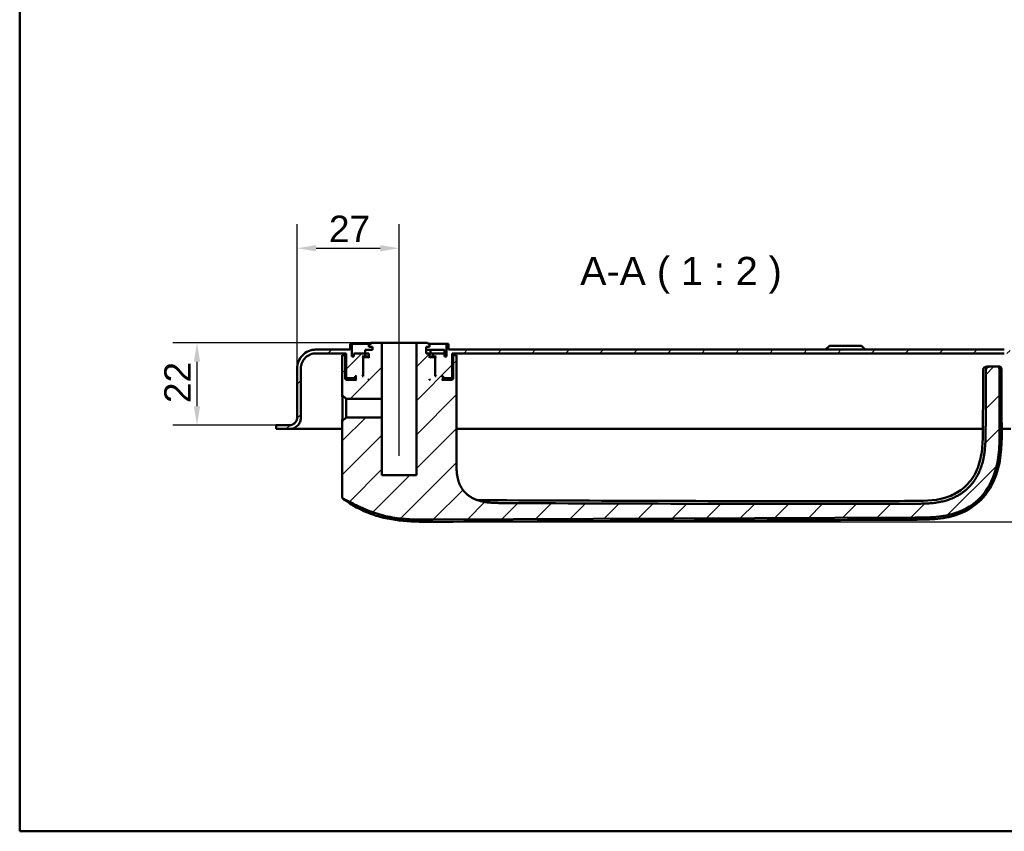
# Model space of a CAD drawing. Header units: millimetres. Extents: x 20 to 833, y 20 to 574.
# Tile 1 of 16: x 20 to 280, y 20 to 235. Entities that reach past the tile are written whole.
import ezdxf

# ---------------------------------------------------------------- set-up
doc = ezdxf.new("R2010")
doc.units = ezdxf.units.MM
doc.header["$LTSCALE"] = 2
for name, color, linetype, lineweight in [('Bemaßungen(DIN)', 7, 'Continuous', 25), ('Mittellinie(DIN)', 7, 'Continuous', 25), ('Sichtbare Kanten(DIN)', 7, 'Continuous', 50), ('Skizziergeometrie(DIN)', 7, 'Continuous', 50), ('Symbole(DIN)', 7, 'Continuous', 25)]:
    doc.layers.add(name, color=color, linetype=linetype, lineweight=lineweight)
doc.layers.add('Schraffur', color=179, linetype='Continuous', lineweight=9, true_color=0x1e1e47)
doc.styles.add('Aktuell-DINGroßer Text', font='arial.ttf')
doc.styles.add('STANDARD-DIN~0', font='arial.ttf')
doc.dimstyles.new('CAD-LAN', dxfattribs={"dimscale": 2, "dimtxt": 3.5, "dimasz": 2.5, "dimexe": 3.175, "dimexo": 0, "dimgap": 0.8, "dimtad": 1, "dimrnd": 1e-08, "dimtxsty": 'STANDARD-DIN~0', "dimcen": 0.09, "dimdle": 10, "dimclrd": 250, "dimclre": 250, "dimclrt": 250, "dimadec": 0, "dimazin": 2, "dimtfac": 1, "dimtmove": 0, "dimatfit": 3, "dimfxl": 1, "dimtolj": 1, "dimtzin": 0, "dimlwd": 25, "dimlwe": 25, "dimarcsym": 0})

# ---------------------------------------------------------------- blocks, each defined once
blk = doc.blocks.new('Ränder Standardrahmen')
at = {"layer": 'Skizziergeometrie(DIN)', "flags": 128}
blk.add_lwpolyline([(10, 10), (10, 287), (410, 287), (410, 10), (10, 10)], dxfattribs=at)
blk = doc.blocks.new('*D24')
at = {"layer": 'Bemaßungen(DIN)', "color": 250, "linetype": 'Continuous', "lineweight": 25, "true_color": 0x3f3f3f, "transparency": 16777216}
for p, q in [((93.35, 142.4), (93.35, 180.55)), ((120.35, 154.2), (120.35, 180.55)), ((98.35, 174.2), (115.35, 174.2))]:
    blk.add_line(p, q, dxfattribs=at)
at = {"layer": 'Bemaßungen(DIN)', "color": 250, "linetype": 'Continuous', "true_color": 0x3f3f3f, "transparency": 16777216}
for points in [[(98.35, 175.04), (98.35, 173.37), (93.35, 174.2)], [(115.35, 175.04), (115.35, 173.37), (120.35, 174.2)]]:
    blk.add_solid(points, dxfattribs=at)
at = {"layer": 'Defpoints', "color": 0, "linetype": 'Continuous', "transparency": 16777216}
for p in [(120.35, 174.2), (120.35, 154.2), (93.35, 142.4)]:
    blk.add_point(p, dxfattribs=at)
at = {"layer": 'Bemaßungen(DIN)', "color": 250, "linetype": 'Continuous', "lineweight": 25, "true_color": 0x3f3f3f, "transparency": 16777216, "insert": (101.77, 182.83), "char_height": 7, "attachment_point": 1, "style": 'STANDARD-DIN~0'}
blk.add_mtext('\\A1;27', dxfattribs=at)
blk = doc.blocks.new('*D25')
at = {"layer": 'Bemaßungen(DIN)', "color": 250, "linetype": 'Continuous', "lineweight": 25, "true_color": 0x3f3f3f, "transparency": 16777216}
for p, q in [((112.85, 149.2), (60.52, 149.2)), ((66.87, 144.2), (66.87, 132.4)), ((90.1, 127.4), (60.52, 127.4))]:
    blk.add_line(p, q, dxfattribs=at)
at = {"layer": 'Bemaßungen(DIN)', "color": 250, "linetype": 'Continuous', "true_color": 0x3f3f3f, "transparency": 16777216}
for points in [[(66.04, 144.2), (67.7, 144.2), (66.87, 149.2)], [(66.04, 132.4), (67.7, 132.4), (66.87, 127.4)]]:
    blk.add_solid(points, dxfattribs=at)
at = {"layer": 'Defpoints', "color": 0, "linetype": 'Continuous', "transparency": 16777216}
for p in [(112.85, 149.2), (66.87, 127.4), (90.1, 127.4)]:
    blk.add_point(p, dxfattribs=at)
at = {"layer": 'Bemaßungen(DIN)', "color": 250, "linetype": 'Continuous', "lineweight": 25, "true_color": 0x3f3f3f, "transparency": 16777216, "insert": (58.24, 133.27), "char_height": 7, "attachment_point": 1, "rotation": 90, "style": 'STANDARD-DIN~0'}
blk.add_mtext('\\A1;22', dxfattribs=at)
blk = doc.blocks.new('*D26')
at = {"layer": 'Bemaßungen(DIN)', "color": 250, "linetype": 'Continuous', "lineweight": 25, "true_color": 0x3f3f3f, "transparency": 16777216}
for p, q in [((301.85, 126.4), (328.2, 126.4)), ((321.85, 106.86), (321.85, 121.4)), ((128.73, 101.86), (328.2, 101.86))]:
    blk.add_line(p, q, dxfattribs=at)
at = {"layer": 'Bemaßungen(DIN)', "color": 250, "linetype": 'Continuous', "true_color": 0x3f3f3f, "transparency": 16777216}
for points in [[(321.01, 121.4), (322.68, 121.4), (321.85, 126.4)], [(321.01, 106.86), (322.68, 106.86), (321.85, 101.86)]]:
    blk.add_solid(points, dxfattribs=at)
at = {"layer": 'Defpoints', "color": 0, "linetype": 'Continuous', "transparency": 16777216}
for p in [(301.85, 126.4), (321.85, 126.4), (128.73, 101.86)]:
    blk.add_point(p, dxfattribs=at)
at = {"layer": 'Bemaßungen(DIN)', "color": 250, "linetype": 'Continuous', "lineweight": 25, "true_color": 0x3f3f3f, "transparency": 16777216, "insert": (313.1, 109.03), "char_height": 7, "attachment_point": 1, "rotation": 90, "style": 'STANDARD-DIN~0'}
blk.add_mtext('\\A1;25', dxfattribs=at)

msp = doc.modelspace()

# ---------------------------------------------------------------- hatches: boundary and pattern name
at = {"layer": 'Schraffur'}
h = msp.add_hatch(dxfattribs=at)
h.set_pattern_fill('ANSI31', color=256, scale=50.8, style=0)
h.set_pattern_definition([(45, (0, 0), (-4.49013, 4.49013), [])])
edge = h.paths.add_edge_path()
edge.add_line((94.347, 129.403), (94.347, 142.403))
edge.add_spline(control_points=[(94.347, 142.403), (94.347, 142.681), (94.376, 142.958), (94.488, 143.494), (94.57, 143.751), (94.888, 144.481), (95.193, 144.918), (95.939, 145.638), (96.372, 145.92), (97.324, 146.305), (97.831, 146.403), (98.347, 146.403)], knot_values=[-0.6314442, -0.6314442, -0.6314442, -0.6314442, -0.5478443, -0.5478443, -0.4667749, -0.4667749, -0.3085769, -0.3085769, -0.1547676, -0.1547676, 0, 0, 0, 0], degree=3, periodic=0)
edge.add_line((98.347, 146.403), (106.347, 146.403))
edge.add_line((106.347, 146.403), (106.347, 140.003))
edge.add_line((106.347, 140.003), (106.547, 139.803))
edge.add_line((106.547, 139.803), (108.647, 139.803))
edge.add_line((108.647, 139.803), (108.747, 139.903))
edge.add_line((108.747, 139.903), (108.747, 140.403))
edge.add_line((108.747, 140.403), (109.047, 140.403))
edge.add_line((109.047, 140.403), (108.847, 140.203))
edge.add_line((108.847, 140.203), (108.847, 139.603))
edge.add_line((108.847, 139.603), (109.047, 139.403))
edge.add_line((109.047, 139.403), (106.347, 139.403))
edge.add_line((106.347, 139.403), (106.047, 139.703))
edge.add_line((106.047, 139.703), (106.047, 145.903))
edge.add_line((106.047, 145.903), (105.304, 145.903))
edge.add_line((105.304, 145.903), (105.304, 143.403))
edge.add_line((105.304, 143.403), (105.304, 135.346))
edge.add_line((105.304, 135.346), (106.289, 134.361))
edge.add_line((106.289, 134.361), (115.797, 134.361))
edge.add_line((115.797, 134.361), (115.797, 149.203))
edge.add_line((115.797, 149.203), (112.847, 149.203))
edge.add_line((112.847, 149.203), (112.347, 148.703))
edge.add_line((112.347, 148.703), (112.347, 148.103))
edge.add_line((112.347, 148.103), (113.247, 148.103))
edge.add_line((113.247, 148.103), (113.247, 147.303))
edge.add_line((113.247, 147.303), (111.33, 147.303))
edge.add_line((111.33, 147.303), (111.33, 146.403))
edge.add_line((111.33, 146.403), (108.347, 146.403))
edge.add_line((108.347, 146.403), (108.347, 145.603))
edge.add_line((108.347, 145.603), (107.847, 145.603))
edge.add_line((107.847, 145.603), (107.847, 148.903))
edge.add_line((107.847, 148.903), (107.347, 148.903))
edge.add_line((107.347, 148.903), (107.347, 147.403))
edge.add_line((107.347, 147.403), (98.347, 147.403))
edge.add_spline(control_points=[(98.347, 147.403), (97.999, 147.403), (97.653, 147.367), (96.983, 147.226), (96.661, 147.124), (95.749, 146.726), (95.203, 146.346), (94.303, 145.412), (93.951, 144.871), (93.469, 143.682), (93.347, 143.048), (93.347, 142.403)], knot_values=[-0.7893052, -0.7893052, -0.7893052, -0.7893052, -0.6848053, -0.6848053, -0.5834686, -0.5834686, -0.3857211, -0.3857211, -0.1934595, -0.1934595, 0, 0, 0, 0], degree=3, periodic=0)
edge.add_line((93.347, 142.403), (93.347, 129.403))
edge.add_spline(control_points=[(93.347, 129.403), (93.347, 129.264), (93.333, 129.125), (93.276, 128.857), (93.235, 128.728), (93.076, 128.364), (92.924, 128.145), (92.551, 127.785), (92.334, 127.644), (91.859, 127.452), (91.605, 127.403), (91.347, 127.403)], knot_values=[-0.3157221, -0.3157221, -0.3157221, -0.3157221, -0.2739221, -0.2739221, -0.2333875, -0.2333875, -0.1542884, -0.1542884, -0.0773838, -0.0773838, -0.0000019, -0.0000019, -0.0000019, -0.0000019], degree=3, periodic=0)
edge.add_line((91.347, 127.403), (88.847, 127.403))
edge.add_line((88.847, 127.403), (88.847, 127.373))
edge.add_line((88.847, 127.373), (87.847, 127.373))
edge.add_line((87.847, 127.373), (87.847, 126.403))
edge.add_line((87.847, 126.403), (91.347, 126.403))
edge.add_spline(control_points=[(91.347, 126.403), (91.556, 126.403), (91.763, 126.424), (92.166, 126.509), (92.359, 126.57), (92.906, 126.809), (93.233, 127.037), (93.773, 127.597), (93.985, 127.922), (94.274, 128.635), (94.347, 129.016), (94.347, 129.403)], knot_values=[-0.4735831, -0.4735831, -0.4735831, -0.4735831, -0.4108832, -0.4108832, -0.3500812, -0.3500812, -0.2314327, -0.2314327, -0.1160757, -0.1160757, 0, 0, 0, 0], degree=3, periodic=0)
h.paths.add_polyline_path([(111.047, 145.403), (110.847, 145.203), (110.847, 140.403), (110.597, 140.403), (110.797, 140.603), (110.797, 145.403), (110.597, 145.603), (111.347, 145.603), (111.347, 146.403), (112.347, 146.403), (112.347, 145.203), (112.147, 145.403)], flags=0)
h.paths.add_polyline_path([(112.347, 139.603), (112.347, 139.403), (112.147, 139.403)], flags=0)
edge = h.paths.add_edge_path()
edge.add_line((127.847, 149.203), (124.897, 149.203))
edge.add_line((124.897, 149.203), (124.897, 114.203))
edge.add_line((124.897, 114.203), (115.797, 114.203))
edge.add_line((115.797, 114.203), (115.797, 129.444))
edge.add_line((115.797, 129.444), (106.289, 129.444))
edge.add_line((106.289, 129.444), (105.304, 128.46))
edge.add_line((105.304, 128.46), (105.304, 108.491))
edge.add_spline(control_points=[(105.304, 108.491), (105.304, 108.398), (105.304, 108.305), (105.332, 108.173), (105.347, 108.127), (105.399, 108.04), (105.434, 108.004), (105.555, 107.914), (105.657, 107.876), (105.762, 107.834)], knot_values=[-0.0976377, -0.0976377, -0.0976377, -0.0976377, -0.06823, -0.06823, -0.0514817, -0.0514817, -0.0338045, -0.0338045, -0.0000168, -0.0000168, -0.0000168, -0.0000168], degree=3, periodic=0)
edge.add_spline(control_points=[(105.762, 107.834), (105.811, 107.815), (105.863, 107.794), (105.914, 107.772), (106.171, 107.665), (106.423, 107.549), (106.672, 107.429), (106.722, 107.405), (106.772, 107.381), (106.821, 107.357), (106.871, 107.332), (106.921, 107.308), (106.97, 107.283), (107.268, 107.136), (107.563, 106.984), (107.858, 106.831), (107.957, 106.781), (108.055, 106.73), (108.153, 106.679), (108.547, 106.476), (108.941, 106.274), (109.344, 106.078), (109.747, 105.883), (110.082, 105.728), (110.545, 105.524)], knot_values=[0, 0, 0, 0, 0.0162623, 0.0162623, 0.0162623, 0.0975741, 0.0975741, 0.0975741, 0.1138364, 0.1138364, 0.1138364, 0.1300988, 0.1300988, 0.1300988, 0.2276728, 0.2276728, 0.2276728, 0.2601975, 0.2601975, 0.2601975, 0.3902963, 0.3902963, 0.3902963, 0.5203951, 0.5203951, 0.5203951, 0.5203951], degree=3, periodic=0)
edge.add_spline(control_points=[(110.545, 105.524), (112.371, 104.72), (114.052, 104.104), (115.587, 103.678)], knot_values=[0, 0, 0, 0, 0.5374565, 0.5374565, 0.5374565, 0.5374565], degree=3, periodic=0)
edge.add_spline(control_points=[(115.587, 103.678), (117.1, 103.258), (118.711, 102.953), (120.491, 102.749)], knot_values=[0, 0, 0, 0, 0.5001725, 0.5001725, 0.5001725, 0.5001725], degree=3, periodic=0)
edge.add_spline(control_points=[(120.491, 102.749), (121.845, 102.594), (123.227, 102.505), (124.786, 102.46), (126.346, 102.416), (127.813, 102.424), (129.279, 102.43)], knot_values=[0, 0, 0, 0, 0.4403832, 0.4403832, 0.4403832, 0.8807664, 0.8807664, 0.8807664, 0.8807664], degree=3, periodic=0)
edge.add_line((129.279, 102.43), (256.753, 102.977))
edge.add_spline(control_points=[(256.753, 102.977), (257.822, 102.981), (258.893, 102.985), (260.035, 103.025), (261.177, 103.066), (262.179, 103.141), (263.043, 103.242), (264.77, 103.443), (266.175, 103.757), (267.498, 104.198), (272.789, 105.962), (276.412, 109.845), (278.025, 115.482), (278.429, 116.891), (278.712, 118.386), (278.887, 120.223), (278.974, 121.142), (279.036, 122.208), (279.064, 123.422), (279.092, 124.637), (279.086, 125.775), (279.081, 126.912)], knot_values=[0, 0, 0, 0, 0.2406476, 0.2406476, 0.2406476, 0.4812952, 0.4812952, 0.4812952, 0.9625904, 0.9625904, 0.9625904, 2.8877711, 2.8877711, 2.8877711, 3.3690663, 3.3690663, 3.3690663, 3.6097139, 3.6097139, 3.6097139, 3.8503615, 3.8503615, 3.8503615, 3.8503615], degree=3, periodic=0)
edge.add_spline(control_points=[(279.081, 126.912), (279.075, 128.197), (279.07, 129.483), (279.064, 130.768), (279.056, 132.707), (279.048, 134.713), (279.043, 136.661), (279.037, 138.589), (279.033, 140.419), (279.033, 142.337)], knot_values=[0, 0, 0, 0, 0.2736533, 0.2736533, 0.2736533, 0.6863138, 0.6863138, 0.6863138, 1.0946134, 1.0946134, 1.0946134, 1.0946134], degree=3, periodic=0)
edge.add_spline(control_points=[(279.033, 142.337), (279.033, 142.443), (279.033, 142.551), (278.995, 142.684), (278.979, 142.721), (278.933, 142.787), (278.906, 142.813), (278.831, 142.86), (278.783, 142.876), (278.651, 142.903), (278.558, 142.903), (278.467, 142.903)], knot_values=[-0.099681, -0.099681, -0.099681, -0.099681, -0.0686628, -0.0686628, -0.0555765, -0.0555765, -0.0431631, -0.0431631, -0.027324, -0.027324, -0.0000075, -0.0000075, -0.0000075, -0.0000075], degree=3, periodic=0)
edge.add_line((278.467, 142.903), (276.878, 142.903))
edge.add_spline(control_points=[(276.878, 142.903), (276.302, 142.903), (275.78, 142.903), (275.467, 142.562), (275.467, 142.055), (275.467, 141.489)], knot_values=[0, 0, 0, 0, 0, 0, 1, 1, 1, 1, 1, 1], degree=5, periodic=0)
edge.add_spline(control_points=[(275.467, 141.489), (275.465, 138.125), (275.449, 134.237), (275.418, 126.94)], knot_values=[0, 0, 0, 0, 1.0033721, 1.0033721, 1.0033721, 1.0033721], weights=[1.0000845, 1.0006869, 1.00552, 1.044297], degree=3, periodic=0)
edge.add_spline(control_points=[(275.418, 126.94), (275.384, 118.849), (275.357, 112.369), (269.165, 106.692), (263.204, 106.664), (256.668, 106.64)], knot_values=[0, 0, 0, 0, 0, 0, 1, 1, 1, 1, 1, 1], degree=5, periodic=0)
edge.add_spline(control_points=[(256.668, 106.64), (220.472, 106.512), (184.275, 106.654), (148.078, 106.812)], knot_values=[0.0000183, 0.0000183, 0.0000183, 0.0000183, 10.8591286, 10.8591286, 10.8591286, 10.8591286], degree=3, periodic=0)
edge.add_spline(control_points=[(148.078, 106.812), (143.045, 106.834), (139.018, 106.852), (135.491, 109.982), (135.491, 113.54), (135.491, 117.986)], knot_values=[0, 0, 0, 0, 0, 0, 1, 1, 1, 1, 1, 1], degree=5, periodic=0)
edge.add_line((135.491, 117.986), (135.491, 143.403))
edge.add_line((135.491, 143.403), (135.491, 145.903))
edge.add_line((135.491, 145.903), (134.647, 145.903))
edge.add_line((134.647, 145.903), (134.647, 139.703))
edge.add_line((134.647, 139.703), (134.347, 139.403))
edge.add_line((134.347, 139.403), (131.647, 139.403))
edge.add_line((131.647, 139.403), (131.847, 139.603))
edge.add_line((131.847, 139.603), (131.847, 140.203))
edge.add_line((131.847, 140.203), (131.647, 140.403))
edge.add_line((131.647, 140.403), (131.947, 140.403))
edge.add_line((131.947, 140.403), (131.947, 139.903))
edge.add_line((131.947, 139.903), (132.047, 139.803))
edge.add_line((132.047, 139.803), (134.147, 139.803))
edge.add_line((134.147, 139.803), (134.347, 140.003))
edge.add_line((134.347, 140.003), (134.347, 146.403))
edge.add_line((134.347, 146.403), (280.347, 146.403))
edge.add_spline(control_points=[(280.347, 146.403), (280.625, 146.403), (280.902, 146.374), (281.438, 146.262), (281.696, 146.179), (282.426, 145.862), (282.862, 145.557), (283.582, 144.811), (283.864, 144.377), (284.249, 143.426), (284.347, 142.919), (284.347, 142.403)], knot_values=[-0.6314442, -0.6314442, -0.6314442, -0.6314442, -0.5478443, -0.5478443, -0.4667749, -0.4667749, -0.3085769, -0.3085769, -0.1547676, -0.1547676, 0, 0, 0, 0], degree=3, periodic=0)
edge.add_line((284.347, 142.403), (284.347, 129.403))
edge.add_spline(control_points=[(284.347, 129.403), (284.347, 129.194), (284.368, 128.986), (284.453, 128.584), (284.515, 128.391), (284.753, 127.844), (284.981, 127.517), (285.541, 126.977), (285.866, 126.765), (286.58, 126.476), (286.96, 126.403), (287.347, 126.403)], knot_values=[-0.4735831, -0.4735831, -0.4735831, -0.4735831, -0.4108832, -0.4108832, -0.3500812, -0.3500812, -0.2314327, -0.2314327, -0.1160757, -0.1160757, 0, 0, 0, 0], degree=3, periodic=0)
edge.add_line((287.347, 126.403), (301.847, 126.403))
edge.add_line((301.847, 126.403), (301.847, 127.403))
edge.add_line((301.847, 127.403), (287.347, 127.403))
edge.add_spline(control_points=[(287.347, 127.403), (287.208, 127.403), (287.069, 127.417), (286.801, 127.473), (286.673, 127.514), (286.308, 127.673), (286.09, 127.825), (285.73, 128.199), (285.589, 128.415), (285.396, 128.891), (285.347, 129.145), (285.347, 129.403)], knot_values=[-0.3157143, -0.3157143, -0.3157143, -0.3157143, -0.2739221, -0.2739221, -0.2333875, -0.2333875, -0.1542884, -0.1542884, -0.0773838, -0.0773838, 0, 0, 0, 0], degree=3, periodic=0)
edge.add_line((285.347, 129.403), (285.347, 142.403))
edge.add_spline(control_points=[(285.347, 142.403), (285.347, 142.751), (285.312, 143.097), (285.171, 143.767), (285.068, 144.089), (284.67, 145.001), (284.29, 145.546), (283.357, 146.446), (282.815, 146.799), (281.626, 147.281), (280.992, 147.403), (280.347, 147.403)], knot_values=[-0.7893052, -0.7893052, -0.7893052, -0.7893052, -0.6848053, -0.6848053, -0.5834686, -0.5834686, -0.3857211, -0.3857211, -0.1934595, -0.1934595, 0, 0, 0, 0], degree=3, periodic=0)
edge.add_line((280.347, 147.403), (133.347, 147.403))
edge.add_line((133.347, 147.403), (133.347, 148.903))
edge.add_line((133.347, 148.903), (132.847, 148.903))
edge.add_line((132.847, 148.903), (132.847, 145.603))
edge.add_line((132.847, 145.603), (132.347, 145.603))
edge.add_line((132.347, 145.603), (132.347, 146.403))
edge.add_line((132.347, 146.403), (129.347, 146.403))
edge.add_line((129.347, 146.403), (129.347, 145.603))
edge.add_line((129.347, 145.603), (130.097, 145.603))
edge.add_line((130.097, 145.603), (129.897, 145.403))
edge.add_line((129.897, 145.403), (129.897, 140.603))
edge.add_line((129.897, 140.603), (130.097, 140.403))
edge.add_line((130.097, 140.403), (129.847, 140.403))
edge.add_line((129.847, 140.403), (129.847, 145.203))
edge.add_line((129.847, 145.203), (129.647, 145.403))
edge.add_line((129.647, 145.403), (128.547, 145.403))
edge.add_line((128.547, 145.403), (128.347, 145.203))
edge.add_line((128.347, 145.203), (128.347, 146.403))
edge.add_line((128.347, 146.403), (127.447, 146.403))
edge.add_line((127.447, 146.403), (127.447, 148.103))
edge.add_line((127.447, 148.103), (128.347, 148.103))
edge.add_line((128.347, 148.103), (128.347, 148.703))
edge.add_line((128.347, 148.703), (127.847, 149.203))
h.paths.add_polyline_path([(128.347, 139.403), (128.347, 139.603), (128.547, 139.403)], flags=0)

# ---------------------------------------------------------------- linework, layer by layer
at = {"layer": 'Mittellinie(DIN)', "linetype": 'Continuous'}
msp.add_line((120.347, 119.282), (120.347, 154.203), dxfattribs=at)
at = {"layer": 'Sichtbare Kanten(DIN)'}
for p, q in [((107.847, 148.903), (107.347, 148.903)), ((107.347, 148.903), (107.347, 147.403)), ((107.347, 148.903), (107.347, 147.403)), ((107.847, 145.603), (107.847, 148.903)), ((107.847, 148.903), (112.547, 148.903)), ((112.847, 149.203), (112.347, 148.703)), ((112.847, 149.203), (112.347, 148.703)), ((112.347, 148.703), (112.347, 148.103)), ((112.347, 148.103), (112.347, 148.703)), ((115.797, 149.203), (112.847, 149.203)), ((115.797, 134.361), (115.797, 149.203)), ((115.797, 149.203), (124.897, 149.203)), ((127.847, 149.203), (124.897, 149.203)), ((124.897, 149.203), (124.897, 114.203)), ((128.347, 148.703), (127.847, 149.203)), ((127.847, 149.203), (128.347, 148.703)), ((128.147, 148.903), (132.847, 148.903)), ((128.347, 148.103), (128.347, 148.703)), ((128.347, 148.103), (128.347, 148.703)), ((133.347, 148.903), (132.847, 148.903)), ((132.847, 148.903), (132.847, 145.603)), ((133.347, 147.403), (133.347, 148.903)), ((133.347, 148.903), (133.347, 147.403)), ((234.097, 148.403), (233.097, 147.403)), ((234.097, 148.403), (242.597, 148.403)), ((242.597, 148.403), (243.597, 147.403)), ((107.347, 147.403), (98.347, 147.403)), ((98.347, 146.403), (106.347, 146.403)), ((106.047, 145.903), (105.304, 145.903)), ((105.304, 145.903), (105.304, 143.403)), ((106.047, 139.703), (106.047, 145.903)), ((106.347, 145.903), (106.047, 145.903)), ((106.347, 146.403), (106.347, 140.003)), ((106.347, 146.403), (106.347, 140.003)), ((111.33, 146.403), (108.347, 146.403)), ((108.347, 146.403), (108.347, 145.603)), ((108.347, 145.603), (108.347, 146.403)), ((113.247, 147.303), (111.33, 147.303)), ((111.33, 147.303), (111.33, 146.403)), ((111.33, 147.303), (111.33, 146.403)), ((111.347, 145.603), (111.347, 146.403)), ((111.347, 146.403), (112.347, 146.403)), ((112.347, 148.103), (113.247, 148.103)), ((112.347, 146.403), (112.347, 145.203)), ((112.347, 145.203), (112.347, 146.403)), ((113.247, 148.103), (113.247, 147.303)), ((113.247, 147.303), (113.247, 148.103)), ((127.447, 146.403), (127.447, 148.103)), ((127.447, 148.103), (128.347, 148.103)), ((127.447, 146.403), (127.447, 148.103)), ((128.605, 147.303), (127.447, 147.303)), ((128.347, 146.403), (127.447, 146.403)), ((128.347, 145.203), (128.347, 146.403)), ((128.347, 146.403), (128.605, 146.403)), ((128.347, 145.203), (128.347, 146.403)), ((128.605, 147.303), (128.605, 146.403)), ((132.305, 147.303), (128.605, 147.303)), ((128.605, 146.403), (129.326, 146.403)), ((129.326, 146.403), (129.347, 146.403)), ((132.347, 146.403), (129.347, 146.403)), ((129.347, 146.403), (129.347, 145.603)), ((132.305, 147.303), (132.305, 146.403)), ((132.347, 145.603), (132.347, 146.403)), ((132.347, 145.603), (132.347, 146.403)), ((280.347, 147.403), (133.347, 147.403)), ((134.347, 140.003), (134.347, 146.403)), ((134.347, 146.403), (280.347, 146.403)), ((134.347, 146.403), (134.347, 140.003)), ((134.647, 145.903), (134.347, 145.903)), ((135.491, 145.903), (134.647, 145.903)), ((134.647, 145.903), (134.647, 139.703)), ((135.491, 143.403), (135.491, 145.903)), ((135.491, 143.403), (135.491, 145.903)), ((105.304, 135.346), (105.304, 143.403)), ((105.304, 143.403), (105.304, 143.403)), ((105.304, 143.403), (105.304, 135.346)), ((108.347, 145.603), (107.847, 145.603)), ((110.797, 145.403), (110.597, 145.603)), ((110.597, 145.603), (111.347, 145.603)), ((110.797, 140.603), (110.797, 145.403)), ((110.797, 145.403), (111.047, 145.403)), ((111.047, 145.403), (110.847, 145.203)), ((111.047, 145.403), (110.847, 145.203)), ((110.847, 145.203), (110.847, 140.403)), ((110.847, 145.203), (110.847, 140.403)), ((112.147, 145.403), (111.047, 145.403)), ((112.347, 145.603), (111.347, 145.603)), ((112.347, 145.203), (112.147, 145.403)), ((112.347, 145.403), (112.147, 145.403)), ((129.347, 145.603), (128.347, 145.603)), ((128.547, 145.403), (128.347, 145.203)), ((128.547, 145.403), (128.347, 145.403)), ((129.647, 145.403), (128.547, 145.403)), ((129.347, 145.603), (130.097, 145.603)), ((129.847, 145.203), (129.647, 145.403)), ((129.647, 145.403), (129.897, 145.403)), ((129.647, 145.403), (129.847, 145.203)), ((129.847, 140.403), (129.847, 145.203)), ((129.847, 145.203), (129.847, 140.403)), ((130.097, 145.603), (129.897, 145.403)), ((129.897, 145.403), (129.897, 140.603)), ((132.847, 145.603), (132.347, 145.603)), ((135.491, 143.403), (135.491, 117.986)), ((135.491, 143.403), (135.491, 117.986)), ((93.347, 142.403), (93.347, 129.403)), ((93.347, 129.403), (93.347, 142.403)), ((94.347, 129.403), (94.347, 142.403)), ((110.597, 140.403), (110.797, 140.603)), ((110.847, 140.603), (110.797, 140.603)), ((129.897, 140.603), (129.847, 140.603)), ((129.897, 140.603), (130.097, 140.403)), ((276.878, 142.903), (276.174, 142.903)), ((278.467, 142.903), (276.878, 142.903)), ((106.347, 139.403), (106.047, 139.703)), ((108.847, 139.703), (106.047, 139.703)), ((106.347, 140.003), (106.547, 139.803)), ((106.547, 139.803), (106.347, 140.003)), ((109.047, 139.403), (106.347, 139.403)), ((106.547, 139.803), (108.647, 139.803)), ((108.647, 139.803), (108.747, 139.903)), ((108.647, 139.803), (108.847, 139.803)), ((108.747, 139.903), (108.747, 140.403)), ((108.747, 140.403), (109.047, 140.403)), ((108.847, 139.903), (108.747, 139.903)), ((109.047, 140.403), (108.847, 140.203)), ((109.047, 140.403), (108.847, 140.203)), ((108.847, 140.203), (108.847, 139.603)), ((108.847, 140.203), (108.847, 139.603)), ((108.847, 139.603), (109.047, 139.403)), ((109.047, 139.403), (108.847, 139.603)), ((110.847, 140.403), (110.597, 140.403)), ((112.147, 139.403), (112.347, 139.603)), ((112.347, 139.403), (112.147, 139.403)), ((112.347, 139.603), (112.347, 139.403)), ((112.347, 139.403), (112.347, 139.603)), ((128.347, 139.403), (128.347, 139.603)), ((128.347, 139.603), (128.547, 139.403)), ((128.347, 139.403), (128.347, 139.603)), ((128.547, 139.403), (128.347, 139.403)), ((130.097, 140.403), (129.847, 140.403)), ((131.847, 140.203), (131.647, 140.403)), ((131.647, 140.403), (131.947, 140.403)), ((131.647, 140.403), (131.847, 140.203)), ((131.647, 139.403), (131.847, 139.603)), ((131.647, 139.403), (131.847, 139.603)), ((134.347, 139.403), (131.647, 139.403)), ((131.847, 139.603), (131.847, 140.203)), ((131.847, 140.203), (131.847, 139.603)), ((131.947, 139.903), (131.847, 139.903)), ((131.847, 139.803), (132.047, 139.803)), ((134.647, 139.703), (131.847, 139.703)), ((131.947, 140.403), (131.947, 139.903)), ((131.947, 139.903), (132.047, 139.803)), ((132.047, 139.803), (134.147, 139.803)), ((134.147, 139.803), (134.347, 140.003)), ((134.147, 139.803), (134.347, 140.003)), ((134.647, 139.703), (134.347, 139.403)), ((105.304, 135.346), (106.289, 134.361)), ((106.289, 134.361), (115.797, 134.361)), ((106.289, 129.444), (106.289, 134.361)), ((115.797, 129.444), (115.797, 134.361)), ((93.347, 129.403), (93.347, 129.403)), ((106.289, 129.444), (105.304, 128.46)), ((105.304, 108.491), (105.304, 128.46)), ((105.304, 128.46), (105.304, 108.491)), ((115.797, 129.444), (106.289, 129.444)), ((115.797, 114.203), (115.797, 129.444)), ((88.847, 127.373), (87.847, 127.373)), ((87.847, 127.373), (87.847, 126.403)), ((87.847, 126.403), (87.847, 127.373)), ((87.847, 126.403), (91.347, 126.403)), ((91.347, 127.403), (88.847, 127.403)), ((88.847, 127.403), (88.847, 127.373)), ((88.847, 127.403), (88.847, 127.373)), ((105.304, 126.403), (91.347, 126.403)), ((261.809, 126.403), (135.491, 126.403)), ((274.687, 126.403), (261.809, 126.403)), ((282.035, 126.403), (279.667, 126.403)), ((124.897, 114.203), (115.797, 114.203)), ((129.279, 102.43), (256.753, 102.977))]:
    msp.add_line(p, q, dxfattribs=at)
for points, degree, knots in [([(98.347, 147.403), (97.999, 147.403), (97.653, 147.367), (96.983, 147.226), (96.661, 147.124), (95.749, 146.726), (95.203, 146.346), (94.303, 145.412), (93.951, 144.871), (93.469, 143.682), (93.347, 143.048), (93.347, 142.403)], 3, [-0.78930523, -0.78930523, -0.78930523, -0.78930523, -0.68480532, -0.68480532, -0.58346864, -0.58346864, -0.38572109, -0.38572109, -0.19345948, -0.19345948, 0, 0, 0, 0]), ([(94.347, 142.403), (94.347, 142.681), (94.376, 142.958), (94.488, 143.494), (94.57, 143.751), (94.888, 144.481), (95.193, 144.918), (95.939, 145.638), (96.372, 145.92), (97.324, 146.305), (97.831, 146.403), (98.347, 146.403)], 3, [-0.63144419, -0.63144419, -0.63144419, -0.63144419, -0.54784426, -0.54784426, -0.46677491, -0.46677491, -0.30857687, -0.30857687, -0.15476759, -0.15476759, 0, 0, 0, 0]), ([(274.738, 141.484), (274.738, 141.648), (274.738, 141.813), (274.766, 142.108), (274.789, 142.24), (274.861, 142.425), (274.892, 142.484), (274.968, 142.592), (275.014, 142.642), (275.117, 142.725), (275.175, 142.759), (275.357, 142.84), (275.49, 142.868), (275.753, 142.898), (275.885, 142.902), (276.033, 142.903), (276.049, 142.903), (276.082, 142.903), (276.099, 142.903), (276.117, 142.903), (276.121, 142.903), (276.13, 142.903), (276.135, 142.903), (276.141, 142.903), (276.143, 142.903), (276.145, 142.903), (276.146, 142.903), (276.147, 142.903), (276.147, 142.903), (276.147, 142.903), (276.147, 142.903), (276.147, 142.903), (276.147, 142.903), (276.148, 142.903), (276.148, 142.903), (276.149, 142.903), (276.149, 142.903), (276.15, 142.903), (276.15, 142.903), (276.15, 142.903), (276.151, 142.903), (276.151, 142.903), (276.151, 142.903), (276.151, 142.903), (276.151, 142.903), (276.156, 142.903), (276.169, 142.903), (276.145, 142.903)], 3, [0, 0, 0, 0, 0.04919519, 0.04919519, 0.08880795, 0.08880795, 0.10860502, 0.10860502, 0.12847003, 0.12847003, 0.14831228, 0.14831228, 0.18826397, 0.18826397, 0.2276899, 0.2276899, 0.23260936, 0.23260936, 0.23756888, 0.23756888, 0.23880471, 0.23880471, 0.24132124, 0.24132124, 0.242551, 0.242551, 0.2428589, 0.2428589, 0.24293607, 0.24293607, 0.24297482, 0.24297482, 0.24299419, 0.24299419, 0.24314956, 0.24314956, 0.24363328, 0.24363328, 0.24464435, 0.24464435, 0.24563161, 0.24563161, 0.24569141, 0.24569141, 0.24570633, 0.24570633, 0.27123588, 0.27123588, 0.27123588, 0.27123588]), ([(279.033, 142.337), (279.033, 142.443), (279.033, 142.551), (278.995, 142.684), (278.979, 142.721), (278.933, 142.787), (278.906, 142.813), (278.831, 142.86), (278.783, 142.876), (278.651, 142.903), (278.558, 142.903), (278.467, 142.903)], 3, [-0.09968096, -0.09968096, -0.09968096, -0.09968096, -0.068662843, -0.068662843, -0.055576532, -0.055576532, -0.043163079, -0.043163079, -0.027323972, -0.027323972, -0.000007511, -0.000007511, -0.000007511, -0.000007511]), ([(278.474, 142.903), (278.475, 142.903), (278.477, 142.903), (278.48, 142.903), (278.481, 142.903), (278.484, 142.903), (278.486, 142.903), (278.489, 142.903), (278.491, 142.903), (278.496, 142.903), (278.498, 142.903), (278.505, 142.903), (278.509, 142.903), (278.52, 142.903), (278.525, 142.903), (278.543, 142.903), (278.55, 142.902), (278.558, 142.902), (278.56, 142.902), (278.56, 142.902)], 3, [0, 0, 0, 0, 0.000403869, 0.000403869, 0.000877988, 0.000877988, 0.001462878, 0.001462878, 0.002335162, 0.002335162, 0.00383096, 0.00383096, 0.006782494, 0.006782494, 0.013501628, 0.013501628, 0.030702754, 0.030702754, 0.044986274, 0.044986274, 0.044986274, 0.044986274]), ([(278.488, 142.903), (278.488, 142.903), (278.488, 142.903), (278.488, 142.903), (278.488, 142.903), (278.489, 142.903), (278.489, 142.903), (278.49, 142.903), (278.491, 142.903), (278.493, 142.903), (278.495, 142.903), (278.5, 142.903), (278.503, 142.903), (278.508, 142.903), (278.51, 142.903), (278.517, 142.903), (278.521, 142.903), (278.529, 142.903), (278.532, 142.903), (278.55, 142.903), (278.558, 142.903), (278.58, 142.902), (278.587, 142.902), (278.587, 142.902)], 3, [0, 0, 0, 0, 0.000010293, 0.000010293, 0.000026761, 0.000026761, 0.000059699, 0.000059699, 0.000324, 0.000324, 0.000855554, 0.000855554, 0.001921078, 0.001921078, 0.003044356, 0.003044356, 0.005529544, 0.005529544, 0.008837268, 0.008837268, 0.021769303, 0.021769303, 0.048439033, 0.048439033, 0.048439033, 0.048439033]), ([(278.512, 142.903), (278.51, 142.903), (278.507, 142.903), (278.504, 142.903), (278.502, 142.903), (278.499, 142.903), (278.499, 142.903)], 5, [0.804633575, 0.804633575, 0.804633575, 0.804633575, 0.804633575, 0.804633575, 0.873918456, 0.891515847, 0.891515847, 0.891515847, 0.891515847, 0.891515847, 0.891515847]), ([(278.512, 142.903), (278.515, 142.903), (278.518, 142.903), (278.523, 142.903), (278.526, 142.903), (278.531, 142.903), (278.534, 142.903), (278.54, 142.903), (278.543, 142.903), (278.552, 142.903), (278.557, 142.903), (278.569, 142.903), (278.576, 142.903), (278.596, 142.902), (278.606, 142.902), (278.627, 142.902), (278.633, 142.902), (278.633, 142.902)], 3, [0, 0, 0, 0, 0.000852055, 0.000852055, 0.001661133, 0.001661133, 0.002718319, 0.002718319, 0.004337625, 0.004337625, 0.007196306, 0.007196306, 0.012980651, 0.012980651, 0.026138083, 0.026138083, 0.049714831, 0.049714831, 0.049714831, 0.049714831]), ([(278.547, 142.903), (278.547, 142.903), (278.547, 142.903), (278.547, 142.903), (278.547, 142.903), (278.548, 142.903), (278.548, 142.903), (278.549, 142.903), (278.55, 142.903), (278.554, 142.903), (278.556, 142.903), (278.564, 142.903), (278.568, 142.903), (278.576, 142.903), (278.58, 142.903), (278.594, 142.903), (278.603, 142.903), (278.64, 142.903), (278.657, 142.902), (278.69, 142.901), (278.699, 142.9), (278.699, 142.9)], 3, [0, 0, 0, 0, 0.000011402, 0.000011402, 0.000034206, 0.000034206, 0.000079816, 0.000079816, 0.000445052, 0.000445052, 0.001177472, 0.001177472, 0.002650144, 0.002650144, 0.004115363, 0.004115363, 0.008291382, 0.008291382, 0.025136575, 0.025136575, 0.05018575, 0.05018575, 0.05018575, 0.05018575]), ([(278.61, 142.903), (278.608, 142.903), (278.603, 142.903), (278.598, 142.904), (278.593, 142.904), (278.588, 142.903), (278.585, 142.903)], 5, [0.419921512, 0.419921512, 0.419921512, 0.419921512, 0.419921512, 0.419921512, 0.438992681, 0.492309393, 0.492309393, 0.492309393, 0.492309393, 0.492309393, 0.492309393]), ([(278.597, 142.904), (278.597, 142.904), (278.597, 142.904), (278.598, 142.904), (278.598, 142.904), (278.599, 142.904), (278.6, 142.904), (278.602, 142.904), (278.604, 142.904), (278.61, 142.904), (278.615, 142.904), (278.627, 142.904), (278.634, 142.903), (278.654, 142.903), (278.665, 142.903), (278.685, 142.903), (278.693, 142.903), (278.724, 142.902), (278.74, 142.901), (278.765, 142.9), (278.774, 142.899), (278.781, 142.899), (278.782, 142.899), (278.783, 142.898), (278.783, 142.898), (278.784, 142.898), (278.785, 142.898), (278.785, 142.898)], 3, [0, 0, 0, 0, 0.00004951, 0.00004951, 0.000148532, 0.000148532, 0.000352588, 0.000352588, 0.000897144, 0.000897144, 0.00226779, 0.00226779, 0.004712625, 0.004712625, 0.009430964, 0.009430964, 0.013933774, 0.013933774, 0.028056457, 0.028056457, 0.042358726, 0.042358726, 0.047113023, 0.047113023, 0.04869738, 0.04869738, 0.052946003, 0.052946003, 0.052946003, 0.052946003]), ([(278.672, 142.905), (278.681, 142.905), (278.691, 142.905), (278.709, 142.904), (278.718, 142.904), (278.735, 142.904), (278.744, 142.904), (278.764, 142.904), (278.774, 142.904), (278.799, 142.903), (278.811, 142.902), (278.839, 142.901), (278.852, 142.9), (278.876, 142.898), (278.882, 142.897), (278.882, 142.897)], 3, [0, 0, 0, 0, 0.002845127, 0.002845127, 0.005649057, 0.005649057, 0.009033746, 0.009033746, 0.013894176, 0.013894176, 0.021670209, 0.021670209, 0.034751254, 0.034751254, 0.05437287, 0.05437287, 0.05437287, 0.05437287]), ([(278.778, 142.906), (278.778, 142.906), (278.778, 142.906), (278.779, 142.906), (278.779, 142.906), (278.779, 142.906), (278.779, 142.906), (278.78, 142.906), (278.78, 142.906), (278.782, 142.906), (278.783, 142.906), (278.787, 142.906), (278.79, 142.906), (278.804, 142.905), (278.815, 142.905), (278.836, 142.905), (278.846, 142.905), (278.874, 142.905), (278.891, 142.904), (278.934, 142.902), (278.956, 142.901), (279.008, 142.896), (279.026, 142.894), (279.026, 142.894), (279.026, 142.894), (279.026, 142.894)], 3, [0, 0, 0, 0, 0.000013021, 0.000013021, 0.000039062, 0.000039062, 0.000091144, 0.000091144, 0.000195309, 0.000195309, 0.000612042, 0.000612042, 0.001445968, 0.001445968, 0.0048141, 0.0048141, 0.008167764, 0.008167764, 0.014892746, 0.014892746, 0.028343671, 0.028343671, 0.055500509, 0.055500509, 0.056080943, 0.056080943, 0.056080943, 0.056080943]), ([(278.89, 142.903), (278.889, 142.903), (278.88, 142.901), (278.871, 142.9), (278.863, 142.899), (278.855, 142.898), (278.848, 142.898)], 5, [0, 0, 0, 0, 0, 0, 0.004066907, 0.037269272, 0.037269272, 0.037269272, 0.037269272, 0.037269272, 0.037269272]), ([(278.907, 142.904), (278.938, 142.904), (278.97, 142.904), (279.03, 142.903), (279.058, 142.901), (279.117, 142.897), (279.148, 142.893), (279.218, 142.88), (279.255, 142.869), (279.332, 142.837), (279.37, 142.813), (279.443, 142.745), (279.477, 142.698), (279.518, 142.608), (279.53, 142.572), (279.558, 142.468), (279.569, 142.393), (279.583, 142.237), (279.586, 142.155), (279.592, 141.951), (279.593, 141.826), (279.596, 141.429), (279.595, 141.155), (279.594, 140.063), (279.597, 139.244), (279.607, 135.778), (279.616, 133.131), (279.627, 130.484)], 3, [0, 0, 0, 0, 0.0093321, 0.0093321, 0.0181418, 0.0181418, 0.0291121, 0.0291121, 0.0448027, 0.0448027, 0.0658709, 0.0658709, 0.0937952, 0.0937952, 0.1091284, 0.1091284, 0.1346363, 0.1346363, 0.1595588, 0.1595588, 0.1968642, 0.1968642, 0.2788303, 0.2788303, 0.5246343, 0.5246343, 1.3186354, 1.3186354, 1.3186354, 1.3186354]), ([(279.033, 142.337), (279.033, 140.419), (279.037, 138.589), (279.043, 136.661), (279.048, 134.713), (279.056, 132.707), (279.064, 130.768), (279.07, 129.483), (279.075, 128.197), (279.081, 126.912)], 3, [0, 0, 0, 0, 0.4082996, 0.4082996, 0.4082996, 0.82096, 0.82096, 0.82096, 1.0946134, 1.0946134, 1.0946134, 1.0946134]), ([(105.304, 135.346), (105.304, 135.346), (105.306, 135.258), (105.311, 134.903), (105.315, 134.635), (105.321, 134.022), (105.325, 133.635), (105.33, 132.79), (105.332, 132.332), (105.332, 131.473), (105.33, 131.013), (105.325, 130.167), (105.321, 129.78), (105.315, 129.168), (105.311, 128.901), (105.306, 128.547), (105.304, 128.46), (105.304, 128.46)], 3, [-1.5500919, -1.5500919, -1.5500919, -1.5500919, -1.4205609, -1.4205609, -1.2909969, -1.2909969, -1.1622062, -1.1622062, -1.0334154, -1.0334154, -0.9043555, -0.9043555, -0.7752956, -0.7752956, -0.6460012, -0.6460012, -0.5167398, -0.5167398, -0.5167398, -0.5167398]), ([(279.627, 130.484), (279.644, 126.314), (279.856, 122.093), (278.722, 115.472), (277.9, 112.966), (276.027, 109.859), (275.377, 108.982), (273.449, 106.864), (272.003, 105.736), (268.942, 104.072), (267.31, 103.492), (263.737, 102.686), (261.762, 102.518), (256.52, 102.353), (253.238, 102.4), (240.117, 102.345), (230.278, 102.302), (190.919, 102.133), (161.4, 102.01), (126.327, 101.855), (120.62, 101.706), (113.97, 103.547), (112.681, 103.998), (110.624, 104.88), (109.808, 105.277), (108.411, 106.025), (107.803, 106.383), (106.813, 107.005), (106.422, 107.274), (105.612, 107.852), (105.557, 107.909), (105.493, 107.959), (105.484, 107.966), (105.47, 107.977), (105.467, 107.98), (105.467, 107.98)], 3, [0, 0, 0, 0, 1.2511093, 1.2511093, 2.0152234, 2.0152234, 2.3395269, 2.3395269, 2.8747172, 2.8747172, 3.3845818, 3.3845818, 3.9735927, 3.9735927, 4.957864, 4.957864, 7.9097962, 7.9097962, 16.765593, 16.765593, 18.4318013, 18.4318013, 18.8369565, 18.8369565, 19.1172092, 19.1172092, 19.370649, 19.370649, 19.6250062, 19.6250062, 20.1400804, 20.1400804, 20.3900988, 20.3900988, 20.5325259, 20.5325259, 20.5325259, 20.5325259]), ([(93.347, 129.403), (93.347, 129.264), (93.333, 129.125), (93.276, 128.857), (93.235, 128.728), (93.076, 128.364), (92.924, 128.145), (92.551, 127.785), (92.334, 127.644), (91.859, 127.452), (91.605, 127.403), (91.347, 127.403)], 3, [-0.31572209, -0.31572209, -0.31572209, -0.31572209, -0.27392213, -0.27392213, -0.23338746, -0.23338746, -0.15428844, -0.15428844, -0.07738379, -0.07738379, -0.00000194, -0.00000194, -0.00000194, -0.00000194]), ([(91.347, 126.403), (91.556, 126.403), (91.763, 126.424), (92.166, 126.509), (92.359, 126.57), (92.906, 126.809), (93.233, 127.037), (93.773, 127.597), (93.985, 127.922), (94.274, 128.635), (94.347, 129.016), (94.347, 129.403)], 3, [-0.47358314, -0.47358314, -0.47358314, -0.47358314, -0.41088319, -0.41088319, -0.35008119, -0.35008119, -0.23143265, -0.23143265, -0.11607569, -0.11607569, 0, 0, 0, 0]), ([(256.668, 107.372), (259.708, 107.382), (262.866, 107.479), (266.981, 109.033), (268.199, 109.705), (269.922, 111.067), (270.53, 111.656), (272.163, 113.596), (272.994, 115.144), (274.084, 118.343), (274.374, 120.025), (274.676, 123.441), (274.682, 125.193), (274.69, 126.94)], 3, [0, 0, 0, 0, 0.9118531, 0.9118531, 1.3195542, 1.3195542, 1.5708318, 1.5708318, 2.0803301, 2.0803301, 2.5847827, 2.5847827, 3.1091113, 3.1091113, 3.1091113, 3.1091113]), ([(256.753, 102.977), (257.822, 102.981), (258.893, 102.985), (260.035, 103.025), (261.177, 103.066), (262.179, 103.141), (263.043, 103.242), (264.77, 103.443), (266.175, 103.757), (267.498, 104.198), (272.789, 105.962), (276.412, 109.845), (278.025, 115.482), (278.429, 116.891), (278.712, 118.386), (278.887, 120.223), (278.974, 121.142), (279.036, 122.208), (279.064, 123.422), (279.092, 124.637), (279.086, 125.775), (279.081, 126.912)], 3, [0, 0, 0, 0, 0.2406476, 0.2406476, 0.2406476, 0.4812952, 0.4812952, 0.4812952, 0.9625904, 0.9625904, 0.9625904, 2.8877711, 2.8877711, 2.8877711, 3.3690663, 3.3690663, 3.3690663, 3.6097139, 3.6097139, 3.6097139, 3.8503615, 3.8503615, 3.8503615, 3.8503615]), ([(105.304, 108.491), (105.304, 108.398), (105.304, 108.305), (105.332, 108.173), (105.347, 108.127), (105.399, 108.04), (105.434, 108.004), (105.555, 107.914), (105.657, 107.876), (105.762, 107.834)], 3, [-0.097637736, -0.097637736, -0.097637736, -0.097637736, -0.068230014, -0.068230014, -0.051481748, -0.051481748, -0.033804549, -0.033804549, -0.000016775, -0.000016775, -0.000016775, -0.000016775]), ([(110.545, 105.524), (110.082, 105.728), (109.747, 105.883), (109.344, 106.078), (108.941, 106.274), (108.547, 106.476), (108.153, 106.679), (108.055, 106.73), (107.957, 106.781), (107.858, 106.831), (107.563, 106.984), (107.268, 107.136), (106.97, 107.283), (106.921, 107.308), (106.871, 107.332), (106.821, 107.357), (106.772, 107.381), (106.722, 107.405), (106.672, 107.429), (106.423, 107.549), (106.171, 107.665), (105.914, 107.772), (105.863, 107.794), (105.811, 107.815), (105.762, 107.834)], 3, [0, 0, 0, 0, 0.13009876, 0.13009876, 0.13009876, 0.26019753, 0.26019753, 0.26019753, 0.29272222, 0.29272222, 0.29272222, 0.39029629, 0.39029629, 0.39029629, 0.40655864, 0.40655864, 0.40655864, 0.42282098, 0.42282098, 0.42282098, 0.50413271, 0.50413271, 0.50413271, 0.52039505, 0.52039505, 0.52039505, 0.52039505]), ([(140.941, 107.625), (141.177, 107.614), (141.414, 107.606), (142.991, 107.558), (144.341, 107.562), (145.688, 107.556)], 3, [0.16896984, 0.16896984, 0.16896984, 0.16896984, 0.24024981, 0.24024981, 0.64438957, 0.64438957, 0.64438957, 0.64438957]), ([(145.688, 107.556), (179.021, 107.411), (212.355, 107.273), (249.348, 107.349), (253.008, 107.359), (256.668, 107.372)], 3, [0, 0, 0, 0, 10.0000254, 10.0000254, 11.0980296, 11.0980296, 11.0980296, 11.0980296]), ([(120.491, 102.749), (121.845, 102.594), (123.227, 102.505), (124.786, 102.46), (126.346, 102.416), (127.813, 102.424), (129.279, 102.43)], 3, [0, 0, 0, 0, 0.44038321, 0.44038321, 0.44038321, 0.88076642, 0.88076642, 0.88076642, 0.88076642])]:
    msp.add_open_spline(points, degree=degree, knots=knots, dxfattribs=at)
for points, degree in [([(274.69, 126.941), (274.71, 131.789), (274.735, 136.636), (274.738, 141.484)], 3), ([(275.467, 141.489), (275.467, 142.055), (275.467, 142.562), (275.78, 142.903), (276.302, 142.903), (276.878, 142.903)], 5), ([(276.174, 142.903), (276.164, 142.903), (276.154, 142.903), (276.144, 142.903), (276.134, 142.903), (276.124, 142.903)], 5), ([(278.672, 142.905), (278.668, 142.905), (278.664, 142.904), (278.66, 142.904), (278.656, 142.904), (278.653, 142.903)], 5), ([(278.907, 142.903), (278.905, 142.903), (278.902, 142.903), (278.9, 142.903)], 3), ([(256.668, 106.64), (263.204, 106.664), (269.165, 106.692), (275.357, 112.369), (275.384, 118.849), (275.418, 126.94)], 5), ([(135.491, 117.986), (135.491, 113.54), (135.491, 109.982), (139.018, 106.852), (143.045, 106.834), (148.078, 106.812)], 5), ([(105.304, 108.491), (105.304, 108.491), (105.304, 108.491), (105.304, 108.491)], 3), ([(148.078, 106.812), (184.275, 106.654), (220.472, 106.512), (256.668, 106.64)], 3), ([(115.587, 103.678), (114.052, 104.104), (112.371, 104.72), (110.545, 105.524)], 3), ([(115.587, 103.678), (117.1, 103.258), (118.711, 102.953), (120.491, 102.749)], 3)]:
    msp.add_open_spline(points, degree=degree, dxfattribs=at)
msp.add_rational_spline([(275.467, 141.489), (275.465, 138.125), (275.449, 134.237), (275.418, 126.94)], [1.0000845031, 1.00068688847, 1.005519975, 1.0442970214], degree=3, dxfattribs=at)

# ---------------------------------------------------------------- block references
at = {"xscale": 2, "yscale": 2, "zscale": 2}
msp.add_blockref('Ränder Standardrahmen', (0, 0), dxfattribs=at)

# ---------------------------------------------------------------- texts
at = {"layer": 'Symbole(DIN)', "color": 7, "insert": (168.196, 162.203), "char_height": 7.4676, "attachment_point": 7, "style": 'Aktuell-DINGroßer Text'}
msp.add_mtext('A-A ( 1 : 2 )', dxfattribs=at)

# ---------------------------------------------------------------- dimensions: what is measured, and where the dimension line sits
at = {"layer": 'Bemaßungen(DIN)', "color": 250, "linetype": 'Continuous', "lineweight": 25, "true_color": 0x3f3f3f}
for base, p1, p2, angle, override, picture, middle in [((120.347, 174.203), (93.347, 142.403), (120.347, 154.203), 180, {"dimgap": 0.8, "dimdec": 2, "dimtol": 0, "dimlim": 0, "dimtp": 0, "dimtm": 0, "dimtdec": 2, "dimtofl": 0, "dimatfit": 1}, '*D24', (106.847, 174.203)), ((66.869, 127.403), (112.847, 149.203), (90.097, 127.403), 90, {"dimgap": 0.8, "dimdec": 0, "dimtol": 0, "dimlim": 0, "dimtp": 0, "dimtm": 0, "dimtdec": 2, "dimtofl": 0, "dimatfit": 1}, '*D25', (66.869, 138.303)), ((321.847, 126.403), (128.73, 101.864), (301.847, 126.403), 270, {"dimgap": 0.8, "dimdec": 0, "dimtol": 0, "dimlim": 0, "dimtp": 0, "dimtm": 0, "dimtdec": 2, "dimtofl": 0, "dimatfit": 1}, '*D26', (321.847, 114.134))]:
    dim = msp.add_linear_dim(base=base, p1=p1, p2=p2, angle=angle, dimstyle='CAD-LAN', override=override, dxfattribs=at)
    dim.commit()
    dim.dimension.update_dxf_attribs({"geometry": picture, "text_midpoint": middle, "dimtype": 160})

doc.saveas('drawing.dxf')
